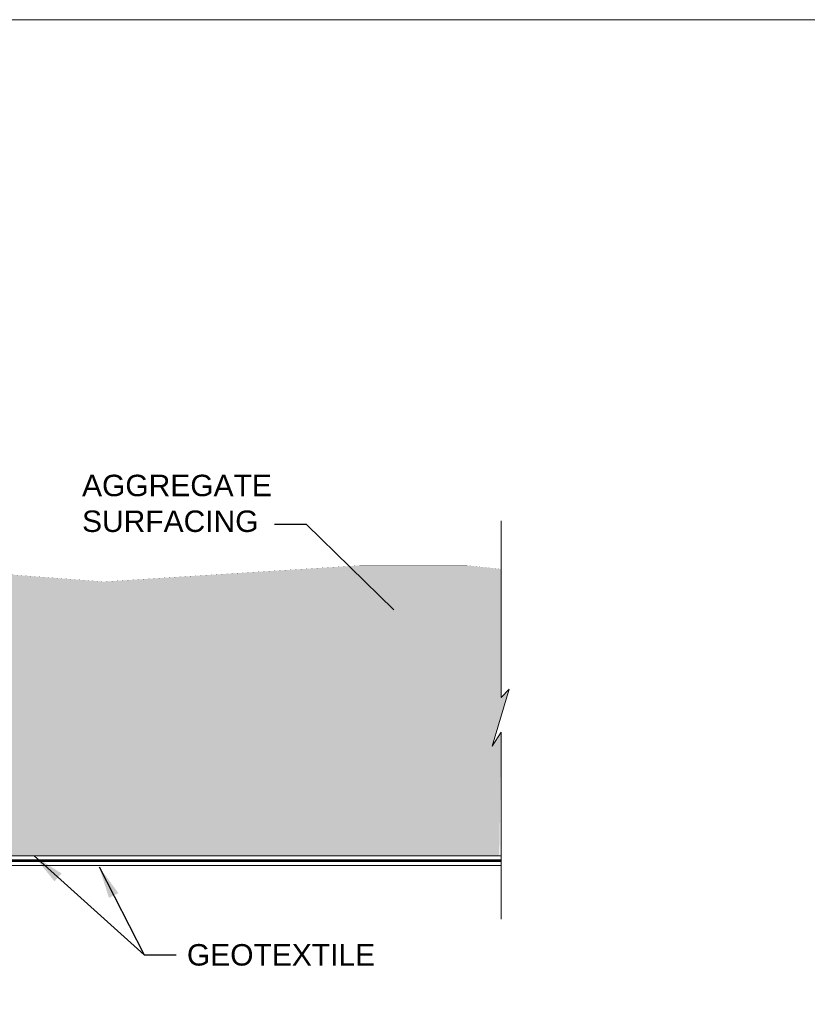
# Model space of a CAD drawing. Header units: inches. Extents: x -1135 to -511, y 39 to 358.
# Tile 15 of 26: x -802 to -747, y 216 to 285. Entities that reach past the tile are written whole.
import ezdxf

# ---------------------------------------------------------------- set-up
doc = ezdxf.new("R2010")
doc.units = ezdxf.units.IN
doc.header["$MEASUREMENT"] = 0
for name, color, linetype, lineweight in [('C-Detl-Grph-Wt 0', 4, 'Continuous', 0), ('G-ANNO-MASK', 16, 'Continuous', 0), ('G-ANNO-NOTE', 4, 'Continuous', 30), ('G-ANNO-PATT', 250, 'Continuous', 0)]:
    doc.layers.add(name, color=color, linetype=linetype, lineweight=lineweight)
doc.layers.add('G-ANNO-NPLT', color=1, linetype='Continuous', lineweight=0, plot=False)
doc.styles.add("AEC_AC_44Text-LeftTop_1_1'", font='arial.ttf', dxfattribs={"height": 1.5})
doc.styles.add('Style-Arial', font='arial.ttf')
doc.dimstyles.new("AEC_AC_44_Notes_1_1'", dxfattribs={"dimtxt": 1.5, "dimasz": 2.25, "dimexe": 0.75, "dimexo": 0.75, "dimgap": 0.75, "dimtad": 1, "dimjust": 1, "dimdec": 3, "dimzin": 15, "dimdsep": 46, "dimlunit": 5, "dimtxsty": "AEC_AC_44Text-LeftTop_1_1'", "dimblk": 'NONE', "dimcen": 0.09, "dimclrd": 256, "dimclre": 256, "dimazin": 2, "dimtfac": 0.7, "dimtdec": 3, "dimtmove": 1, "dimatfit": 1, "dimfxl": 1, "dimfrac": 1, "dimtolj": 1, "dimtzin": 15, "dimlwd": 30, "dimlwe": 30, "dimarcsym": 0})

# ---------------------------------------------------------------- blocks, each defined once
blk = doc.blocks.new('_None')

msp = doc.modelspace()

# ---------------------------------------------------------------- hatches: boundary and pattern name
at = {"layer": 'G-ANNO-PATT', "extrusion": (-4.76864e-06, -9.35107e-06, 1)}
h = msp.add_hatch(dxfattribs=at)
h.set_pattern_fill('GRAVEL', color=256, style=0, pattern_type=2)
h.set_pattern_definition([(228.0128, (-817.32393, 240.61743), (-19.9999995, -22.50000054), [0.33634, -33.29772]), (184.96974, (-817.54893, 240.36743), (30.0000003, 2.5000002), [0.57717, -57.13981]), (132.51045, (-818.12393, 240.31743), (25.0000001, -27.5000005), [0.40697, -40.29008]), (267.2737, (-819.09893, 239.69243), (2.50000014, 50.00000023), [0.525595, -52.033895]), (292.83365, (-819.12393, 239.16743), (-12.49999983, 30.00000034), [0.51539, -51.023433]), (357.2737, (-818.92393, 238.69243), (-50.00000023, 2.50000014), [0.525595, -52.033895]), (37.69424, (-818.39893, 238.66743), (-32.50000018, -24.99999965), [0.695073, -68.81212]), (72.25533, (-817.84893, 239.09243), (17.50000028, 54.99999958), [0.65622, -64.965804]), (121.42957, (-817.64893, 239.71743), (-20.00000002, 32.50000024), [0.527375, -52.210183]), (175.23636, (-817.92393, 240.16743), (27.4999999, -2.50000044), [0.60208, -29.501906]), (222.39744, (-818.52393, 240.21743), (-29.99999963, -27.49999991), [0.77862, -77.08344]), (138.8141, (-816.62393, 239.66743), (-17.4999997, 14.9999999), [0.26575, -26.30961]), (171.46923, (-816.82393, 239.84243), (32.50000024, -5.00000022), [0.50559, -50.05378]), (225, (-817.324, 239.9174), (-4e-16, -2.5), [0.35355, -3.18198]), (203.1986, (-817.49893, 240.21743), (12.4999996, 5), [0.190395, -18.84904]), (291.8014, (-817.67393, 240.14243), (-2.5000003, 7.5), [0.26926, -13.193655]), (30.9638, (-817.57393, 239.89243), (7.5000004, 4.9999998), [0.43732, -14.14006]), (161.565, (-817.1989, 240.1174), (5, -2.5), [0.31623, -7.58947]), (16.38954, (-819.12393, 240.14243), (25.00000012, 7.4999997), [0.443, -43.85711]), (70.34618, (-818.69893, 240.26743), (-9.99999994, -27.5000005), [0.37165, -36.79352]), (293.1986, (-817.19893, 240.61743), (-5, 12.4999996), [0.38079, -18.658645]), (343.61046, (-817.04893, 240.26743), (-25.0000001, 7.4999997), [0.443, -43.85711]), (339.44395, (-819.12393, 238.59243), (-12.5, 5.0000001), [0.4272, -20.93281]), (294.77514, (-818.72393, 238.44243), (-12.4999997, 27.4999998), [0.357945, -35.43661]), (66.8014, (-817.17393, 238.11743), (5, 12.4999996), [0.38079, -18.658645]), (17.35403, (-817.02393, 238.46743), (-32.4999996, -10.0000006), [0.41908, -41.48856]), (69.44396, (-818.39893, 238.11743), (-5.0000001, -12.5), [0.2136, -21.14641]), (101.3099, (-817.32393, 238.11743), (-2.4999996, 10), [0.127475, -12.62007]), (165.9638, (-817.3489, 238.24243), (7.5, -2.5), [0.51539, -9.79238]), (186.009, (-817.84893, 238.36743), (24.99999972, 2.49999997), [0.477625, -47.28481]), (303.69, (-817.5739, 239.6674), (-2.5, 5), [0.36056, -8.65332]), (353.15723, (-817.37393, 239.36743), (42.5000003, -4.9999997), [0.629485, -62.318907]), (60.9454, (-816.74893, 239.29243), (-9.9999997, -17.5000006), [0.25739, -25.481685]), (90, (-816.624, 239.5174), (-2.5, 2.5), [0.15, -2.35]), (120.25644, (-817.89893, 238.44243), (9.9999999, -17.50000004), [0.34731, -34.3838]), (48.0128, (-818.07393, 238.74243), (19.9999995, 22.50000054), [0.67268, -32.96138]), (4e-25, (-817.624, 239.2424), (2.5, 2.5), [0.65, -1.85]), (325.30485, (-816.97393, 239.24243), (24.99999944, -17.50000006), [0.395285, -39.133186]), (254.0546, (-816.64893, 239.01743), (-2.5000003, -9.9999996), [0.364005, -17.83627]), (207.64597, (-816.74893, 238.66743), (-47.5000004, -24.99999967), [0.59266, -58.673685]), (175.42608, (-817.27393, 238.39243), (-32.5000004, 2.49999991), [0.626997, -62.072684])])
edge = h.paths.add_edge_path()
edge.add_arc((-838.32404, 226.66478), 0.22861, 138.9603076, 364.8664312)
edge.add_line((-838.09625, 226.68417), (-768.61598, 226.68417))
edge.add_line((-768.61598, 226.68417), (-768.48932, 235.34607))
edge.add_line((-768.48932, 235.34607), (-769.1143, 234.36418))
edge.add_line((-769.1143, 234.36418), (-767.91985, 238.33457))
edge.add_line((-767.91985, 238.33457), (-768.48932, 237.74924))
edge.add_line((-768.48932, 237.74924), (-768.48932, 246.72655))
edge.add_line((-768.48932, 246.72655), (-770.87899, 246.98154))
edge.add_line((-770.87899, 246.98154), (-778.35396, 246.98154))
edge.add_line((-778.35396, 246.98154), (-785.60242, 246.52851))
edge.add_line((-785.60242, 246.52851), (-796.2486, 245.84897))
edge.add_line((-796.2486, 245.84897), (-805.30918, 246.52851))
edge.add_line((-805.30918, 246.52851), (-813.91673, 246.98154))
edge.add_line((-813.91673, 246.98154), (-821.16519, 246.302))
edge.add_line((-821.16519, 246.302), (-828.86668, 246.52851))
edge.add_line((-828.86668, 246.52851), (-834.07651, 246.52851))
edge.add_line((-834.07651, 246.52851), (-838.36241, 246.53328))
edge.add_line((-838.36241, 246.53328), (-838.3607, 245.56896))
edge.add_line((-838.3607, 245.56896), (-838.3607, 240.98311))
edge.add_line((-838.3607, 240.98311), (-838.50369, 240.57783))
edge.add_line((-838.50369, 240.57783), (-838.49647, 226.81488))

# ---------------------------------------------------------------- linework, layer by layer
at = {"layer": 'C-Detl-Grph-Wt 0', "extrusion": (-4.84312e-06, 0.000392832, 1), "const_width": 0.00406, "elevation": 0.10109, "flags": 128}
msp.add_lwpolyline([(-838.35675, 246.52989), (-834.07651, 246.52849), (-828.86668, 246.52849), (-821.16519, 246.30198), (-813.91673, 246.98152), (-805.30918, 246.52849), (-796.2486, 245.84895), (-785.60242, 246.52849), (-778.35396, 246.98152), (-770.87899, 246.98152), (-768.48932, 246.72653)], dxfattribs=at)
at = {"layer": 'G-ANNO-MASK'}
for p, q in [((-768.48932, 250.11016, 0.00026), (-768.48932, 237.74318, 0.00026)), ((-768.48932, 235.34001, 0.00026), (-768.48932, 222.26363, 0.00026)), ((-838.22291, 226.68417, 0), (-768.48932, 226.68417, 0)), ((-838.75702, 226.00463, 0), (-768.48932, 226.00463, 0)), ((-837.9696, 226.41334, 0.00029), (-768.48932, 226.4132, 0)), ((-837.9696, 226.28009, 0.00029), (-768.48932, 226.27996, 0))]:
    msp.add_line(p, q, dxfattribs=at)
at = {"layer": 'G-ANNO-MASK', "elevation": 0.00026, "flags": 128}
msp.add_lwpolyline([(-768.48932, 235.34001), (-769.1143, 234.35812), (-767.91985, 238.3285), (-768.48932, 237.74318)], dxfattribs=at)
at = {"layer": 'G-ANNO-NPLT'}
msp.add_3dface([(-620.8441, 285.13311, -3.51772), (-980.8441, 285.13311, -3.51772), (-980.8441, 39.13311, -3.51772), (-620.8441, 39.13311, -3.51772)], dxfattribs=at)
at = {"layer": 'G-ANNO-PATT', "ltscale": 0.022277, "const_width": 0.12, "elevation": 0.00029}
msp.add_lwpolyline([(-768.48932, 226.35159), (-837.9696, 226.35154)], dxfattribs=at)

# ---------------------------------------------------------------- texts
at = {"layer": 'G-ANNO-NOTE', "char_height": 1.5, "style": 'Style-Arial'}
for s, insert, attachment_point in [('AGGREGATE\\PSURFACING', (-797.7921, 249.30299, 0.00039), 7), ('GEOTEXTILE', (-790.46044, 219.7541, 0), 4)]:
    msp.add_mtext(s, dxfattribs=dict(at, insert=insert, attachment_point=attachment_point))

# ---------------------------------------------------------------- leaders
at = {"layer": 'G-ANNO-NOTE', "lineweight": 30, "annotation_type": 0, "has_hookline": 1}
for points, hookline_direction, text_width in [([(-776.00425, 243.88097, 0.00039), (-782.08923, 249.85713, 0.00039), (-784.33923, 249.85713, 0.00039)], 1, 13.16132), ([(-801.14369, 226.68417, 0), (-793.46044, 219.7541, 0), (-791.21044, 219.7541, 0)], 0, 12.93417)]:
    msp.add_leader(points, dimstyle="AEC_AC_44_Notes_1_1'", override={"dimtad": 0, "dimclrd": 0, "dimlwd": 25}, dxfattribs=dict(at, hookline_direction=hookline_direction, text_width=text_width))
at = {"layer": 'G-ANNO-NOTE', "lineweight": 30}
msp.add_leader([(-796.60384, 225.91815, 0), (-793.46044, 219.7541, 0)], dimstyle="AEC_AC_44_Notes_1_1'", override={"dimclrd": 0, "dimlwd": 25}, dxfattribs=at)

doc.saveas('drawing.dxf')
